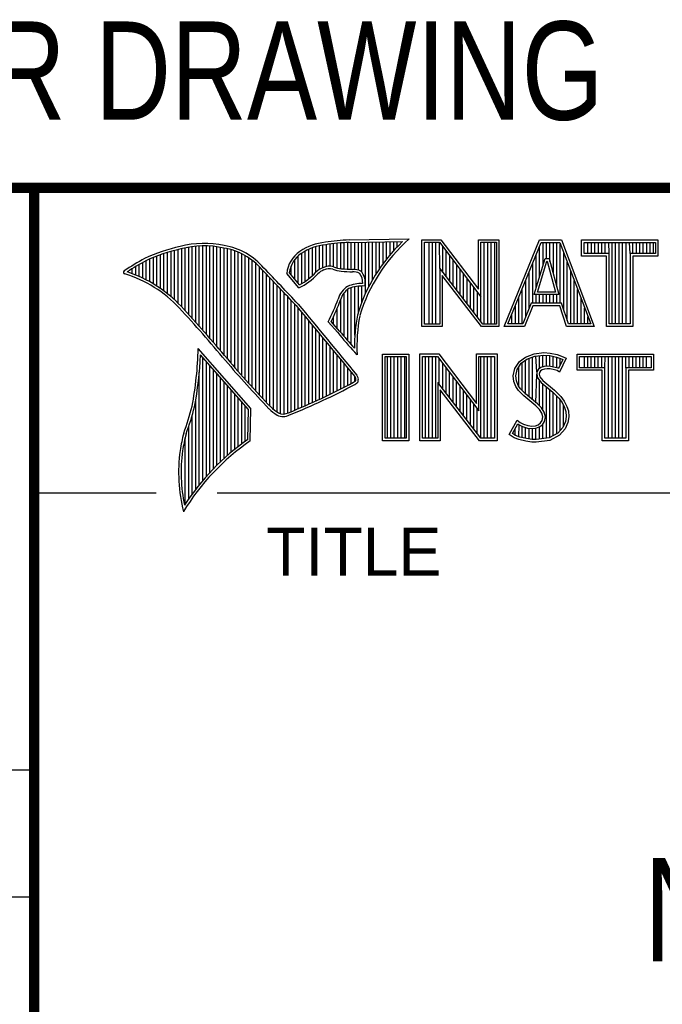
# Model space of a CAD drawing. Header units: inches. Extents: x 0 to 22, y 0 to 17.
# Tile 4 of 9: x 16.3 to 17.6, y 1.4 to 3.3. Entities that reach past the tile are written whole.
import ezdxf

# ---------------------------------------------------------------- set-up
doc = ezdxf.new("R2010")
doc.units = ezdxf.units.IN
doc.header["$LTSCALE"] = 1.21
doc.header["$MEASUREMENT"] = 0
doc.layers.get('0').update_dxf_attribs({"linetype": 'CONTINUOUS'})
doc.layers.add('NOTE', color=7, linetype='CONTINUOUS')
doc.styles.get("Standard").update_dxf_attribs({"font": 'txt', "width": 0.8})
doc.styles.add('TEXTSTYLE_2', font='txt')

msp = doc.modelspace()

# ---------------------------------------------------------------- linework, layer by layer
at = {"color": 2, "linetype": 'CONTINUOUS'}
for p, q in [((16.3737, 2.9596), (21.5037, 2.9596)), ((16.3737, 2.9596), (16.3737, 1.2496)), ((16.375, 2.96), (21.5, 2.96)), ((16.9838, 2.8589), (17.0997, 2.8607)), ((16.9839, 2.8541), (17.087, 2.8557)), ((17.0015, 2.8005), (17.0015, 2.8544)), ((17.0083, 2.7963), (17.0083, 2.8545)), ((17.0152, 2.755), (17.0152, 2.8546)), ((17.022, 2.7691), (17.022, 2.8547)), ((17.0288, 2.7817), (17.0288, 2.8548)), ((17.0357, 2.7931), (17.0357, 2.8549)), ((17.0425, 2.8035), (17.0425, 2.855)), ((17.0493, 2.8131), (17.0493, 2.8551)), ((17.0561, 2.822), (17.0561, 2.8552)), ((17.063, 2.8303), (17.063, 2.8553)), ((17.0698, 2.8381), (17.0698, 2.8554)), ((17.0766, 2.8454), (17.0766, 2.8555)), ((17.1243, 2.8592), (17.1609, 2.8592)), ((17.1243, 2.6915), (17.1243, 2.8592)), ((17.1609, 2.8592), (17.2334, 2.7636)), ((17.2334, 2.8592), (17.2732, 2.8592)), ((17.2334, 2.7636), (17.2334, 2.8592)), ((17.2732, 2.8592), (17.2732, 2.6915)), ((17.2831, 2.6915), (17.3516, 2.8591)), ((17.3516, 2.8591), (17.3938, 2.8591)), ((17.3938, 2.8591), (17.4574, 2.6915)), ((17.4327, 2.8591), (17.5802, 2.8591)), ((17.4327, 2.8278), (17.4327, 2.8591)), ((17.5802, 2.8591), (17.5802, 2.8278)), ((16.6397, 2.7492), (16.6397, 2.8367)), ((16.6465, 2.7431), (16.6465, 2.8386)), ((16.6533, 2.7366), (16.6533, 2.8403)), ((16.6602, 2.7295), (16.6602, 2.8419)), ((16.667, 2.7221), (16.667, 2.8435)), ((16.6738, 2.7146), (16.6738, 2.8449)), ((16.6806, 2.707), (16.6806, 2.8459)), ((16.6875, 2.6995), (16.6875, 2.8467)), ((16.6943, 2.6918), (16.6943, 2.8472)), ((16.7011, 2.6841), (16.7011, 2.8474)), ((16.708, 2.6764), (16.708, 2.8474)), ((16.7148, 2.6685), (16.7148, 2.847)), ((16.7216, 2.6607), (16.7216, 2.8465)), ((16.7284, 2.6527), (16.7284, 2.8456)), ((16.7353, 2.6447), (16.7353, 2.8445)), ((16.7421, 2.6366), (16.7421, 2.8431)), ((16.7489, 2.6285), (16.7489, 2.8417)), ((16.7557, 2.6204), (16.7557, 2.84)), ((16.7626, 2.6125), (16.7626, 2.8378)), ((16.8991, 2.7788), (16.8991, 2.8375)), ((16.9059, 2.7837), (16.9059, 2.8408)), ((16.9128, 2.7896), (16.9128, 2.8436)), ((16.9196, 2.7966), (16.9196, 2.8459)), ((16.9264, 2.8018), (16.9264, 2.8477)), ((16.9332, 2.8053), (16.9332, 2.849)), ((16.9401, 2.8077), (16.9401, 2.8499)), ((16.9469, 2.8082), (16.9469, 2.8509)), ((16.9537, 2.8069), (16.9537, 2.8518)), ((16.9606, 2.8048), (16.9606, 2.8525)), ((16.9674, 2.8034), (16.9674, 2.8531)), ((16.9742, 2.8027), (16.9742, 2.8536)), ((16.981, 2.8023), (16.981, 2.854)), ((16.9879, 2.802), (16.9879, 2.8542)), ((16.9947, 2.8019), (16.9947, 2.8543)), ((17.1291, 2.8543), (17.1585, 2.8543)), ((17.1291, 2.6963), (17.1291, 2.8543)), ((17.1381, 2.6963), (17.1381, 2.8543)), ((17.1447, 2.6963), (17.1447, 2.8543)), ((17.1514, 2.6963), (17.1514, 2.8543)), ((17.1589, 2.8042), (17.1581, 2.8543)), ((17.1585, 2.8543), (17.2383, 2.7492)), ((17.1648, 2.7965), (17.1648, 2.8461)), ((17.1714, 2.7879), (17.1714, 2.8373)), ((17.2383, 2.8543), (17.2684, 2.8543)), ((17.2383, 2.7492), (17.2383, 2.8543)), ((17.2449, 2.6963), (17.2449, 2.8543)), ((17.2515, 2.6963), (17.2515, 2.8543)), ((17.2582, 2.6963), (17.2582, 2.8543)), ((17.2649, 2.6963), (17.2649, 2.8543)), ((17.2684, 2.8543), (17.2684, 2.6963)), ((17.2903, 2.6964), (17.3548, 2.8542)), ((17.3517, 2.7882), (17.3517, 2.8465)), ((17.3548, 2.8542), (17.3905, 2.8542)), ((17.3583, 2.8098), (17.3583, 2.8542)), ((17.365, 2.8228), (17.365, 2.8542)), ((17.3717, 2.817), (17.3717, 2.8542)), ((17.3784, 2.7925), (17.3784, 2.8542)), ((17.385, 2.7679), (17.385, 2.8542)), ((17.3905, 2.8542), (17.4504, 2.6964)), ((17.3917, 2.7364), (17.3917, 2.851)), ((17.4375, 2.8542), (17.5753, 2.8542)), ((17.4375, 2.8327), (17.4375, 2.8542)), ((17.4451, 2.8327), (17.4451, 2.8542)), ((17.4518, 2.8327), (17.4518, 2.8542)), ((17.4585, 2.8327), (17.4585, 2.8542)), ((17.4652, 2.8327), (17.4652, 2.8542)), ((17.4718, 2.8327), (17.4718, 2.8542)), ((17.4785, 2.8327), (17.4785, 2.8542)), ((17.4859, 2.8327), (17.4852, 2.8542)), ((17.4919, 2.6964), (17.4919, 2.8542)), ((17.4985, 2.6964), (17.4985, 2.8542)), ((17.5052, 2.6964), (17.5052, 2.8542)), ((17.5119, 2.6964), (17.5119, 2.8542)), ((17.5186, 2.6964), (17.5186, 2.8542)), ((17.5269, 2.8327), (17.5252, 2.8542)), ((17.5319, 2.8327), (17.5319, 2.8542)), ((17.5386, 2.8327), (17.5386, 2.8542)), ((17.5453, 2.8327), (17.5453, 2.8542)), ((17.5519, 2.8327), (17.5519, 2.8542)), ((17.5586, 2.8327), (17.5586, 2.8542)), ((17.5653, 2.8327), (17.5653, 2.8542)), ((17.572, 2.8327), (17.572, 2.8542)), ((17.5753, 2.8542), (17.5753, 2.8327)), ((16.5919, 2.7815), (16.5919, 2.819)), ((16.5987, 2.7778), (16.5987, 2.8221)), ((16.6055, 2.7738), (16.6055, 2.8249)), ((16.6124, 2.7696), (16.6124, 2.8276)), ((16.6192, 2.765), (16.6192, 2.8301)), ((16.626, 2.7601), (16.626, 2.8325)), ((16.6329, 2.7549), (16.6329, 2.8347)), ((16.7694, 2.6046), (16.7694, 2.8352)), ((16.7762, 2.5968), (16.7762, 2.8321)), ((16.7831, 2.5891), (16.7831, 2.8284)), ((16.7899, 2.5815), (16.7899, 2.8242)), ((16.7967, 2.5739), (16.7967, 2.8193)), ((16.8786, 2.783), (16.8786, 2.8206)), ((16.8855, 2.7749), (16.8855, 2.8281)), ((16.8923, 2.7747), (16.8923, 2.8335)), ((17.1781, 2.7792), (17.1781, 2.8285)), ((17.1848, 2.7705), (17.1848, 2.8197)), ((17.3409, 2.7533), (17.3624, 2.8228)), ((17.345, 2.7666), (17.345, 2.8302)), ((17.3475, 2.7581), (17.3659, 2.8179)), ((17.3624, 2.8228), (17.3701, 2.8228)), ((17.3659, 2.8179), (17.3664, 2.8179)), ((17.3664, 2.8179), (17.3827, 2.7581)), ((17.3701, 2.8228), (17.389, 2.7533)), ((17.3984, 2.7232), (17.3984, 2.8334)), ((17.481, 2.8278), (17.4327, 2.8278)), ((17.4859, 2.8327), (17.4375, 2.8327)), ((17.481, 2.6915), (17.481, 2.8278)), ((17.4859, 2.6964), (17.4859, 2.8327)), ((17.5753, 2.8327), (17.5269, 2.8327)), ((17.5269, 2.8327), (17.5269, 2.6964)), ((17.5802, 2.8278), (17.5318, 2.8278)), ((17.5318, 2.8278), (17.5318, 2.6915)), ((16.5578, 2.796), (16.5578, 2.7989)), ((16.5646, 2.7936), (16.5646, 2.8033)), ((16.5714, 2.7909), (16.5714, 2.8075)), ((16.5782, 2.788), (16.5782, 2.8116)), ((16.5851, 2.7849), (16.5851, 2.8154)), ((16.8035, 2.5665), (16.8035, 2.8136)), ((16.8104, 2.5591), (16.8104, 2.807)), ((16.8172, 2.5519), (16.8172, 2.7996)), ((16.8718, 2.791), (16.8718, 2.8085)), ((17.2418, 2.6963), (17.1589, 2.8042)), ((17.1589, 2.8042), (17.1589, 2.6963)), ((17.1915, 2.7618), (17.1915, 2.8109)), ((17.1981, 2.7531), (17.1981, 2.8021)), ((17.3316, 2.7267), (17.3316, 2.7975)), ((17.3383, 2.7364), (17.3383, 2.8138)), ((17.4051, 2.7034), (17.4051, 2.8158)), ((17.4118, 2.6964), (17.4118, 2.7982)), ((16.824, 2.5447), (16.824, 2.7924)), ((16.8308, 2.5375), (16.8308, 2.7853)), ((16.8864, 2.7664), (16.8632, 2.7937)), ((16.8877, 2.7723), (16.8682, 2.7952)), ((17.2395, 2.6915), (17.1637, 2.7899)), ((17.1637, 2.7899), (17.1637, 2.6915)), ((17.2048, 2.7445), (17.2048, 2.7933)), ((17.2115, 2.7358), (17.2115, 2.7845)), ((17.325, 2.7101), (17.325, 2.7812)), ((17.4184, 2.6964), (17.4184, 2.7806)), ((16.8377, 2.5314), (16.8377, 2.7781)), ((16.8445, 2.5262), (16.8445, 2.7709)), ((16.8513, 2.523), (16.8513, 2.7637)), ((16.981, 2.664), (16.981, 2.7634)), ((16.9879, 2.6563), (16.9879, 2.7665)), ((16.9947, 2.6748), (16.9947, 2.7683)), ((17.0015, 2.7195), (17.0015, 2.7694)), ((17.0083, 2.7388), (17.0083, 2.7698)), ((17.2182, 2.7271), (17.2182, 2.7757)), ((17.2248, 2.7184), (17.2248, 2.7669)), ((17.3183, 2.6964), (17.3183, 2.7648)), ((17.4251, 2.6964), (17.4251, 2.763)), ((16.8581, 2.5224), (16.8581, 2.7565)), ((16.865, 2.5241), (16.865, 2.7493)), ((16.8718, 2.527), (16.8718, 2.7421)), ((16.9674, 2.6802), (16.9674, 2.7444)), ((16.9742, 2.672), (16.9742, 2.7568)), ((17.2315, 2.7098), (17.2315, 2.7581)), ((17.2382, 2.7011), (17.2383, 2.7492)), ((17.3116, 2.6964), (17.3116, 2.7485)), ((17.389, 2.7533), (17.3409, 2.7533)), ((17.345, 2.7364), (17.345, 2.7533)), ((17.3827, 2.7581), (17.3475, 2.7581)), ((17.3517, 2.7364), (17.3517, 2.7533)), ((17.3583, 2.7364), (17.3583, 2.7533)), ((17.365, 2.7364), (17.365, 2.7533)), ((17.3717, 2.7364), (17.3717, 2.7533)), ((17.3784, 2.7364), (17.3784, 2.7533)), ((17.385, 2.7364), (17.385, 2.7533)), ((17.4318, 2.6964), (17.4318, 2.7455)), ((16.8786, 2.5298), (16.8786, 2.7348)), ((16.8855, 2.5327), (16.8855, 2.727)), ((16.9606, 2.6882), (16.9606, 2.7266)), ((17.3049, 2.6964), (17.3049, 2.7322)), ((17.3356, 2.7364), (17.3195, 2.6964)), ((17.3388, 2.7316), (17.3228, 2.6915)), ((17.394, 2.7364), (17.3356, 2.7364)), ((17.3905, 2.7316), (17.3388, 2.7316)), ((17.4039, 2.6915), (17.3905, 2.7316)), ((17.4074, 2.6964), (17.394, 2.7364)), ((17.4385, 2.6964), (17.4385, 2.7279)), ((16.8923, 2.5356), (16.8923, 2.7187)), ((16.8991, 2.5385), (16.8991, 2.7104)), ((16.9059, 2.5415), (16.9059, 2.7022)), ((16.9537, 2.696), (16.9537, 2.7109)), ((17.2983, 2.6964), (17.2983, 2.7158)), ((17.4451, 2.6964), (17.4451, 2.7103)), ((16.9128, 2.5446), (16.9128, 2.6939)), ((16.9196, 2.5477), (16.9196, 2.6856)), ((16.9616, 2.6797), (16.9434, 2.7005)), ((16.9653, 2.6828), (16.9492, 2.7013)), ((17.1637, 2.6915), (17.1243, 2.6915)), ((17.1589, 2.6963), (17.1291, 2.6963)), ((17.2732, 2.6915), (17.2395, 2.6915)), ((17.2684, 2.6963), (17.2418, 2.6963)), ((17.3228, 2.6915), (17.2831, 2.6915)), ((17.3195, 2.6964), (17.2903, 2.6964)), ((17.4574, 2.6915), (17.4039, 2.6915)), ((17.4504, 2.6964), (17.4074, 2.6964)), ((17.5318, 2.6915), (17.481, 2.6915)), ((17.5269, 2.6964), (17.4859, 2.6964)), ((16.9264, 2.5508), (16.9264, 2.6774)), ((16.9332, 2.554), (16.9332, 2.6691)), ((16.7939, 2.533), (16.6919, 2.6489)), ((16.9401, 2.5573), (16.9401, 2.6608)), ((16.9469, 2.5606), (16.9469, 2.6526)), ((16.789, 2.5312), (16.6964, 2.6365)), ((16.7011, 2.3939), (16.7011, 2.6311)), ((16.9537, 2.5639), (16.9537, 2.6443)), ((16.9606, 2.5673), (16.9606, 2.6361)), ((16.9674, 2.5708), (16.9674, 2.6278)), ((16.999, 2.637), (16.9946, 2.6418)), ((17.0482, 2.6383), (17.0988, 2.6383)), ((17.0482, 2.4708), (17.0482, 2.6383)), ((17.0531, 2.6334), (17.0939, 2.6334)), ((17.0531, 2.4756), (17.0531, 2.6334)), ((17.0577, 2.4756), (17.0577, 2.6334)), ((17.0644, 2.4756), (17.0644, 2.6334)), ((17.071, 2.4756), (17.071, 2.6334)), ((17.0777, 2.4756), (17.0777, 2.6334)), ((17.0844, 2.4756), (17.0844, 2.6334)), ((17.0911, 2.4756), (17.0911, 2.6334)), ((17.0939, 2.6334), (17.0939, 2.4756)), ((17.0988, 2.6383), (17.0988, 2.4708)), ((17.1205, 2.6385), (17.1571, 2.6385)), ((17.1205, 2.4708), (17.1205, 2.6385)), ((17.1253, 2.6336), (17.1547, 2.6336)), ((17.1253, 2.4756), (17.1253, 2.6336)), ((17.1311, 2.4756), (17.1311, 2.6336)), ((17.1378, 2.4756), (17.1378, 2.6336)), ((17.1445, 2.4756), (17.1445, 2.6336)), ((17.1511, 2.4756), (17.1511, 2.6336)), ((17.1547, 2.6336), (17.2345, 2.5284)), ((17.1571, 2.6385), (17.2296, 2.5429)), ((17.1578, 2.5799), (17.1578, 2.6295)), ((17.2296, 2.6385), (17.2694, 2.6385)), ((17.2296, 2.5429), (17.2296, 2.6385)), ((17.2345, 2.6336), (17.2646, 2.6336)), ((17.2345, 2.5284), (17.2345, 2.6336)), ((17.2379, 2.4756), (17.2379, 2.6336)), ((17.2446, 2.4756), (17.2446, 2.6336)), ((17.2513, 2.4756), (17.2513, 2.6336)), ((17.2579, 2.4756), (17.2579, 2.6336)), ((17.2646, 2.6336), (17.2646, 2.4756)), ((17.2694, 2.6385), (17.2694, 2.4708)), ((17.3127, 2.6238), (17.3245, 2.6324)), ((17.3162, 2.6204), (17.3269, 2.6281)), ((17.3245, 2.6324), (17.3412, 2.639)), ((17.3247, 2.561), (17.3247, 2.6265)), ((17.3269, 2.6281), (17.3424, 2.6343)), ((17.3314, 2.5555), (17.3314, 2.6299)), ((17.338, 2.5499), (17.338, 2.6326)), ((17.3412, 2.639), (17.3596, 2.641)), ((17.3424, 2.6343), (17.3597, 2.6362)), ((17.3466, 2.6041), (17.3447, 2.6345)), ((17.3514, 2.6103), (17.3514, 2.6353)), ((17.3581, 2.6135), (17.3581, 2.636)), ((17.3596, 2.641), (17.372, 2.6402)), ((17.3597, 2.6362), (17.3713, 2.6354)), ((17.3647, 2.6146), (17.3647, 2.6358)), ((17.3713, 2.6354), (17.3843, 2.6326)), ((17.3714, 2.6146), (17.3714, 2.6353)), ((17.372, 2.6402), (17.3856, 2.6373)), ((17.3781, 2.6134), (17.3781, 2.6339)), ((17.3843, 2.6326), (17.3921, 2.6299)), ((17.3848, 2.6117), (17.3848, 2.6324)), ((17.3856, 2.6373), (17.3939, 2.6344)), ((17.3966, 2.6278), (17.3879, 2.6106)), ((17.4031, 2.6301), (17.3899, 2.6036)), ((17.3914, 2.6176), (17.3914, 2.6301)), ((17.3921, 2.6299), (17.3966, 2.6278)), ((17.3939, 2.6344), (17.4031, 2.6301)), ((17.4242, 2.6383), (17.5717, 2.6383)), ((17.4242, 2.607), (17.4242, 2.6383)), ((17.429, 2.6334), (17.5669, 2.6334)), ((17.429, 2.6119), (17.429, 2.6334)), ((17.4382, 2.6119), (17.4382, 2.6334)), ((17.4448, 2.6119), (17.4448, 2.6334)), ((17.4515, 2.6119), (17.4515, 2.6334)), ((17.4582, 2.6119), (17.4582, 2.6334)), ((17.4649, 2.6119), (17.4649, 2.6334)), ((17.4716, 2.6119), (17.4716, 2.6334)), ((17.4774, 2.6119), (17.4782, 2.6334)), ((17.4849, 2.4756), (17.4849, 2.6334)), ((17.4916, 2.4756), (17.4916, 2.6334)), ((17.4983, 2.4756), (17.4983, 2.6334)), ((17.5049, 2.4756), (17.5049, 2.6334)), ((17.5116, 2.4756), (17.5116, 2.6334)), ((17.5185, 2.6119), (17.5183, 2.6334)), ((17.525, 2.6119), (17.525, 2.6334)), ((17.5316, 2.6119), (17.5316, 2.6334)), ((17.5383, 2.6119), (17.5383, 2.6334)), ((17.545, 2.6119), (17.545, 2.6334)), ((17.5517, 2.6119), (17.5517, 2.6334)), ((17.5583, 2.6119), (17.5583, 2.6334)), ((17.5669, 2.6334), (17.5669, 2.6119)), ((17.5717, 2.6383), (17.5717, 2.607)), ((16.708, 2.4018), (16.708, 2.6233)), ((16.7148, 2.4093), (16.7148, 2.6156)), ((16.7216, 2.4165), (16.7216, 2.6078)), ((16.9742, 2.5743), (16.9742, 2.6195)), ((16.981, 2.5778), (16.981, 2.6113)), ((17.1645, 2.5712), (17.1645, 2.6207)), ((17.1712, 2.5625), (17.1712, 2.6119)), ((17.3009, 2.5961), (17.3037, 2.6105)), ((17.3037, 2.6105), (17.3127, 2.6238)), ((17.3058, 2.5959), (17.3083, 2.6086)), ((17.3083, 2.6086), (17.3162, 2.6204)), ((17.3113, 2.5744), (17.3113, 2.6131)), ((17.318, 2.5677), (17.318, 2.6217)), ((17.3497, 2.609), (17.3466, 2.6041)), ((17.3543, 2.6124), (17.3497, 2.609)), ((17.3565, 2.6079), (17.3533, 2.6056)), ((17.3604, 2.6142), (17.3543, 2.6124)), ((17.3614, 2.6094), (17.3565, 2.6079)), ((17.3664, 2.6148), (17.3604, 2.6142)), ((17.3665, 2.6099), (17.3614, 2.6094)), ((17.3726, 2.6145), (17.3664, 2.6148)), ((17.372, 2.6097), (17.3665, 2.6099)), ((17.3807, 2.6079), (17.372, 2.6097)), ((17.3819, 2.6126), (17.3726, 2.6145)), ((17.3853, 2.6065), (17.3807, 2.6079)), ((17.3873, 2.6109), (17.3819, 2.6126)), ((17.3879, 2.6106), (17.3873, 2.6109)), ((17.4726, 2.607), (17.4242, 2.607)), ((17.4774, 2.6119), (17.429, 2.6119)), ((17.4726, 2.4708), (17.4726, 2.607)), ((17.4774, 2.4756), (17.4774, 2.6119)), ((17.5669, 2.6119), (17.5185, 2.6119)), ((17.5185, 2.6119), (17.5185, 2.4756)), ((17.5717, 2.607), (17.5233, 2.607)), ((17.5233, 2.607), (17.5233, 2.4708)), ((16.6943, 2.3857), (16.6943, 2.603)), ((16.7284, 2.4233), (16.7284, 2.6001)), ((16.7353, 2.4299), (16.7353, 2.5923)), ((16.9879, 2.5814), (16.9879, 2.603)), ((16.9947, 2.5853), (16.9947, 2.5948)), ((17.1778, 2.5539), (17.1778, 2.6031)), ((17.1845, 2.5452), (17.1845, 2.5943)), ((17.302, 2.5852), (17.3009, 2.5961)), ((17.3068, 2.5863), (17.3058, 2.5959)), ((17.3447, 2.5443), (17.3461, 2.5993)), ((17.3466, 2.6041), (17.3461, 2.5993)), ((17.3461, 2.5993), (17.3477, 2.5922)), ((17.3477, 2.5922), (17.3547, 2.5835)), ((17.3513, 2.6025), (17.351, 2.5996)), ((17.351, 2.5996), (17.3521, 2.5944)), ((17.3533, 2.6056), (17.3513, 2.6025)), ((17.3521, 2.5944), (17.3582, 2.5869)), ((17.3899, 2.6036), (17.3853, 2.6065)), ((16.7421, 2.4363), (16.7421, 2.5846)), ((16.7489, 2.4424), (16.7489, 2.5768)), ((16.7557, 2.4482), (16.7557, 2.569)), ((17.238, 2.4756), (17.1551, 2.5834)), ((17.1551, 2.5834), (17.1551, 2.4756)), ((17.2356, 2.4708), (17.1599, 2.5692)), ((17.1599, 2.5692), (17.1599, 2.4708)), ((17.1912, 2.5365), (17.1912, 2.5855)), ((17.1979, 2.5278), (17.1979, 2.5767)), ((17.3058, 2.5754), (17.302, 2.5852)), ((17.3109, 2.5679), (17.3058, 2.5754)), ((17.3101, 2.5777), (17.3068, 2.5863)), ((17.3147, 2.571), (17.3101, 2.5777)), ((17.3243, 2.5614), (17.3147, 2.571)), ((17.3514, 2.5381), (17.3514, 2.5876)), ((17.3547, 2.5835), (17.3771, 2.5649)), ((17.3581, 2.5298), (17.3581, 2.5807)), ((17.3582, 2.5869), (17.3804, 2.5685)), ((17.3647, 2.4755), (17.3647, 2.5752)), ((17.3714, 2.4763), (17.3714, 2.5696)), ((16.6875, 2.377), (16.6875, 2.5502)), ((16.7626, 2.4538), (16.7626, 2.5613)), ((16.7694, 2.4592), (16.7694, 2.5535)), ((17.2045, 2.5192), (17.2045, 2.5679)), ((17.2112, 2.5105), (17.2112, 2.5591)), ((17.2179, 2.5018), (17.2179, 2.5503)), ((17.3153, 2.5636), (17.3109, 2.5679)), ((17.321, 2.5578), (17.3153, 2.5636)), ((17.3441, 2.5385), (17.321, 2.5578)), ((17.3474, 2.5421), (17.3243, 2.5614)), ((17.3771, 2.5649), (17.383, 2.559)), ((17.3781, 2.4808), (17.3781, 2.5639)), ((17.3804, 2.5685), (17.3864, 2.5624)), ((17.383, 2.559), (17.3888, 2.5529)), ((17.3848, 2.4834), (17.3848, 2.5571)), ((17.3864, 2.5624), (17.3925, 2.5561)), ((17.3888, 2.5529), (17.3953, 2.5446)), ((17.3925, 2.5561), (17.3994, 2.5472)), ((16.7762, 2.4644), (16.7762, 2.5458)), ((16.7831, 2.4694), (16.7831, 2.538)), ((16.788, 2.4729), (16.789, 2.5312)), ((16.7927, 2.4704), (16.7939, 2.533)), ((17.2246, 2.4931), (17.2246, 2.5415)), ((17.2312, 2.4844), (17.2312, 2.5327)), ((17.3516, 2.5311), (17.3441, 2.5385)), ((17.3554, 2.5341), (17.3474, 2.5421)), ((17.3559, 2.5241), (17.3516, 2.5311)), ((17.3604, 2.5261), (17.3554, 2.5341)), ((17.3914, 2.4908), (17.3914, 2.5495)), ((17.3953, 2.5446), (17.4001, 2.535)), ((17.3981, 2.4982), (17.3981, 2.5389)), ((17.3994, 2.5472), (17.4046, 2.5368)), ((17.4001, 2.535), (17.4024, 2.5275)), ((17.4046, 2.5368), (17.4072, 2.5285)), ((16.6806, 2.368), (16.6806, 2.52)), ((17.3579, 2.5169), (17.3559, 2.5241)), ((17.3565, 2.5097), (17.3579, 2.5169)), ((17.3629, 2.5171), (17.3604, 2.5261)), ((17.3611, 2.5079), (17.3629, 2.5171)), ((17.4031, 2.5174), (17.4016, 2.5077)), ((17.4024, 2.5275), (17.4031, 2.5174)), ((17.408, 2.5172), (17.4063, 2.5063)), ((17.4072, 2.5285), (17.408, 2.5172)), ((16.6738, 2.3584), (16.6738, 2.4982)), ((17.2931, 2.483), (17.3081, 2.5106)), ((17.2995, 2.4845), (17.3097, 2.5034)), ((17.3047, 2.481), (17.3047, 2.4941)), ((17.3081, 2.5106), (17.3144, 2.506)), ((17.3097, 2.5034), (17.3119, 2.5018)), ((17.3113, 2.478), (17.3119, 2.5018)), ((17.3119, 2.5018), (17.3189, 2.4983)), ((17.3144, 2.506), (17.3207, 2.5028)), ((17.318, 2.4765), (17.318, 2.4986)), ((17.3189, 2.4983), (17.328, 2.4952)), ((17.3207, 2.5028), (17.3291, 2.5)), ((17.3247, 2.475), (17.3247, 2.4963)), ((17.328, 2.4952), (17.3365, 2.4942)), ((17.3291, 2.5), (17.3366, 2.4991)), ((17.3314, 2.474), (17.3314, 2.4948)), ((17.3365, 2.4942), (17.3446, 2.4949)), ((17.3366, 2.4991), (17.3435, 2.4997)), ((17.338, 2.473), (17.338, 2.494)), ((17.3435, 2.4997), (17.3487, 2.5017)), ((17.3446, 2.4949), (17.351, 2.4974)), ((17.3447, 2.4728), (17.3447, 2.4949)), ((17.3487, 2.5017), (17.3536, 2.5051)), ((17.351, 2.4974), (17.3572, 2.5017)), ((17.3514, 2.4737), (17.3514, 2.4975)), ((17.3536, 2.5051), (17.3565, 2.5097)), ((17.3572, 2.5017), (17.3611, 2.5079)), ((17.3581, 2.4746), (17.3581, 2.5024)), ((17.3967, 2.4966), (17.3868, 2.4857)), ((17.4008, 2.4939), (17.3899, 2.4818)), ((17.4016, 2.5077), (17.3967, 2.4966)), ((17.4063, 2.5063), (17.4008, 2.4939)), ((16.667, 2.3482), (16.667, 2.477)), ((17.0939, 2.4756), (17.0531, 2.4756)), ((17.1551, 2.4756), (17.1253, 2.4756)), ((17.2646, 2.4756), (17.238, 2.4756)), ((17.3026, 2.4766), (17.2931, 2.483)), ((17.3049, 2.4809), (17.2995, 2.4845)), ((17.3118, 2.4729), (17.3026, 2.4766)), ((17.3132, 2.4775), (17.3049, 2.4809)), ((17.3262, 2.4748), (17.3132, 2.4775)), ((17.3373, 2.4731), (17.3262, 2.4748)), ((17.3699, 2.4761), (17.345, 2.4729)), ((17.3868, 2.4857), (17.3699, 2.4761)), ((17.3899, 2.4818), (17.3714, 2.4714)), ((17.5185, 2.4756), (17.4774, 2.4756)), ((17.0988, 2.4708), (17.0482, 2.4708)), ((17.1599, 2.4708), (17.1205, 2.4708)), ((17.2694, 2.4708), (17.2356, 2.4708)), ((17.3254, 2.47), (17.3118, 2.4729)), ((17.3369, 2.4683), (17.3254, 2.47)), ((17.3452, 2.468), (17.3369, 2.4683)), ((17.345, 2.4729), (17.3373, 2.4731)), ((17.3714, 2.4714), (17.3452, 2.468)), ((17.5233, 2.4708), (17.4726, 2.4708)), ((16.375, 2.37), (16.6109, 2.37)), ((16.7288, 2.37), (21.5, 2.37)), ((13.61, 1.835), (16.375, 1.835)), ((16.375, 1.5888), (13.61, 1.5888))]:
    msp.add_line(p, q, dxfattribs=at)
at = {"color": 7, "linetype": 'CONTINUOUS', "const_width": 0.02}
for points in [[(13.6, 2.9595), (21.5, 2.96)], [(16.375, 2.96), (16.375, 0.5)]]:
    msp.add_lwpolyline(points, dxfattribs=at)
at = {"color": 2, "linetype": 'CONTINUOUS'}
for centre, radius, start, end in [((16.9502, 2.7423), 0.1128, 96.3009, 123.1685), ((17.0005, 2.4511), 0.4082, 92.3475, 98.8367), ((17.308, 2.6221), 0.3216, 133.4014, 163.4571), ((17.308, 2.6221), 0.3168, 131.1193, 163.4132), ((16.7315, 2.5144), 0.3399, 102.6162, 114.8514), ((16.7315, 2.5144), 0.3351, 102.5989, 114.8296), ((16.7034, 2.6747), 0.1775, 77.2819, 105.0682), ((16.7034, 2.6747), 0.1727, 77.2314, 105.1003), ((16.7222, 2.7226), 0.1221, 40.1653, 80.8429), ((16.7222, 2.7226), 0.1269, 40.2333, 80.7735), ((16.923, 2.7875), 0.0602, 125.032, 174.0466), ((16.9502, 2.7423), 0.108, 96.2443, 123.1259), ((17.0005, 2.4511), 0.4034, 92.3569, 98.8525), ((16.7759, 2.4698), 0.3996, 117.9347, 124.5691), ((16.7759, 2.4698), 0.3948, 117.954, 124.0374), ((16.923, 2.7875), 0.0554, 125.1142, 171.9572), ((16.5507, 2.7963), 0.00298, 121.3543, 265.8048), ((9.1994, -4.4938), 10.5463, 43.2461, 43.76704), ((9.199, -4.4944), 10.5518, 43.24607, 43.76701), ((16.9517, 2.7612), 0.0478, 112.9196, 132.2699), ((16.9517, 2.7612), 0.043, 112.6662, 131.9321), ((16.9455, 2.7813), 0.0269, 72.6128, 117.3853), ((16.9455, 2.7813), 0.0221, 72.9381, 117.8635), ((16.977, 2.8697), 0.0718, 249.5515, 263.1636), ((16.977, 2.8697), 0.067, 249.4455, 263.1373), ((16.9944, 3.0501), 0.253, 264.1107, 269.1006), ((16.9944, 3.0501), 0.2482, 264.1189, 269.068), ((16.9917, 2.7681), 0.0339, 64.4685, 92.2537), ((16.9825, 2.7769), 0.0323, 347.1178, 42.4037), ((16.4773, 2.5601), 0.2445, 43.1672, 72.5708), ((16.4772, 2.5601), 0.2493, 43.1664, 71.8497), ((16.8429, 2.8642), 0.107, 293.9928, 318.4439), ((16.8429, 2.8642), 0.1022, 295.9966, 318.5916), ((16.9917, 2.7681), 0.0291, 66.3231, 92.5053), ((16.9825, 2.7769), 0.0275, 355.2987, 40.4494), ((17.0047, 2.732), 0.0441, 122.6948, 163.4996), ((17.0047, 2.732), 0.0393, 123.3496, 163.7165), ((17.0094, 2.698), 0.0767, 89.6565, 111.8738), ((17.0094, 2.698), 0.0719, 86.3769, 111.5054), ((16.5488, 2.8964), 0.4406, 333.6063, 339.8409), ((16.5488, 2.8963), 0.4454, 334.022, 339.8635), ((14.6645, 0.8858), 2.7122, 39.9143, 42.7655), ((14.6639, 0.8852), 2.7178, 39.9159, 42.7668), ((117.205, 85.4976), 130.0576, 219.522219, 219.6006), ((117.1292, 85.4341), 129.954, 219.521832, 219.600442), ((17.3248, 2.6518), 0.3309, 169.2392, 180.3763), ((17.3248, 2.6518), 0.3261, 169.2807, 182.6075), ((17.5234, 3.1364), 0.724, 219.1087, 223.0885), ((17.5234, 3.1364), 0.7192, 219.1032, 222.5932), ((16.0461, 2.6599), 0.6459, 349.0852, 359.0204), ((16.0461, 2.6599), 0.6507, 349.0758, 357.94), ((18.1343, 3.7937), 1.8102, 220.042, 224.0069), ((18.1342, 3.7937), 1.815, 220.0434, 224.0127), ((16.9709, 2.5786), 0.0288, 26.3697, 33.9), ((16.9687, 2.5899), 0.028, 353.6797, 3.043), ((16.9709, 2.5786), 0.0336, 24.6866, 34.3242), ((16.9687, 2.5899), 0.0328, 350.4758, 4.7759), ((16.3916, 3.7016), 1.269, 291.9871, 298.2491), ((16.3917, 3.7016), 1.2737, 291.9984, 298.2504), ((16.98, 2.6057), 0.0252, 299.2501, 311.2614), ((16.98, 2.6057), 0.03, 299.1847, 314.8198), ((16.2632, 2.6388), 0.4292, 339.0712, 346.3669), ((16.2632, 2.6388), 0.434, 339.1085, 346.381), ((16.9079, 2.6176), 0.116, 227.0911, 236.9191), ((16.9079, 2.6176), 0.1112, 227.1627, 236.7917), ((16.8565, 2.5437), 0.0261, 242.8484, 298.0511), ((16.8565, 2.5437), 0.0213, 243.4913, 298.7009), ((17.0658, 2.3848), 0.4141, 165.9359, 170.6858), ((17.0658, 2.3848), 0.4093, 165.9761, 170.6762), ((17.0508, 2.0969), 0.454, 124.6428, 148.5563), ((17.0508, 2.0969), 0.4588, 124.9509, 147.098), ((16.9723, 2.4095), 0.318, 172.3562, 193.7958), ((16.9723, 2.4095), 0.3132, 172.3688, 191.6866)]:
    msp.add_arc(centre, radius, start, end, dxfattribs=at)

# ---------------------------------------------------------------- texts
at = {"color": 7, "linetype": 'CONTINUOUS', "insert": (16.3742, 3.2811), "char_height": 0.19, "width": 2.432, "attachment_point": 2, "line_spacing_factor": 0.9}
msp.add_mtext('CUSTOMER DRAWING', dxfattribs=at)
at = {"color": 2, "linetype": 'CONTINUOUS', "insert": (16.8235, 2.303), "char_height": 0.093, "width": 0.465, "attachment_point": 1, "line_spacing_factor": 0.9, "style": 'TEXTSTYLE_2'}
msp.add_mtext('TITLE', dxfattribs=at)
at = {"layer": 'NOTE', "color": 7, "linetype": 'CONTINUOUS', "insert": (18.9387, 1.9646), "char_height": 0.2, "width": 3.84, "attachment_point": 2, "line_spacing_factor": 0.9}
msp.add_mtext('CLIP DIN RAIL MOUNT\\PNI 9913 FOR CDAQ 9181/91', dxfattribs=at)

doc.saveas('drawing.dxf')
